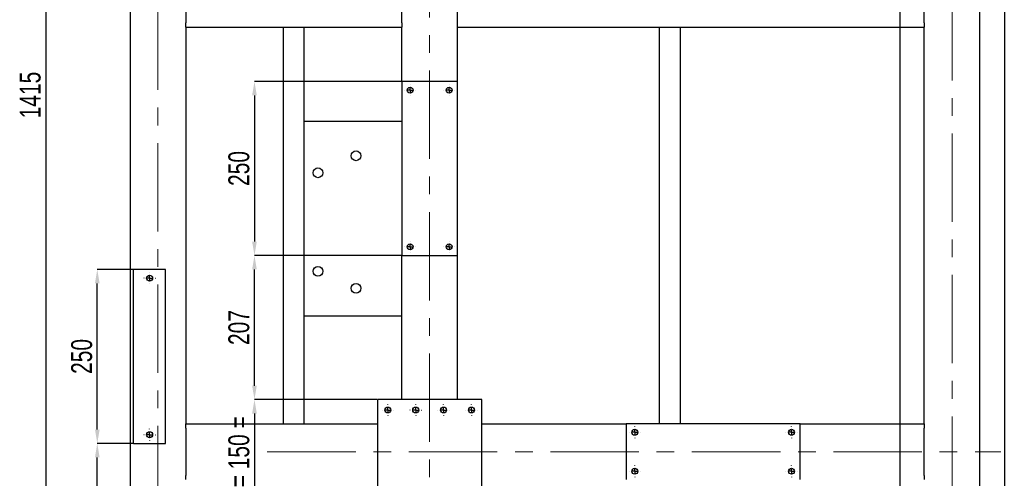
# Model space of a CAD drawing. Header units: millimetres. Extents: x 5 to 3649, y 4 to 418.
# Tile 20 of 105: x 846 to 988, y 193 to 259. Entities that reach past the tile are written whole.
import ezdxf

# ---------------------------------------------------------------- set-up
doc = ezdxf.new("R2010")
doc.units = ezdxf.units.MM
doc.header["$PDSIZE"] = -1
doc.linetypes.add('CENTERX2', pattern=[20.32, 12.7, -2.54, 2.54, -2.54])
doc.layers.add('COTES', color=1, linetype='Continuous')
doc.layers.add('TRAIT-MIXTES', color=3, linetype='CENTERX2')
doc.layers.add('TRAIT-FORT', color=4, linetype='Continuous', lineweight=25)
doc.styles.add('SLDTEXTSTYLE0', font='TXT', dxfattribs={"width": 0.75})
doc.dimstyles.new('SLDDIMSTYLE0', dxfattribs={"dimtxt": 3, "dimasz": 2, "dimexe": 0, "dimexo": 0.0625, "dimgap": 0.75, "dimtad": 1, "dimdec": 0, "dimlfac": 10, "dimrnd": 1e-09, "dimzin": 12, "dimdsep": 46, "dimtxsty": 'SLDTEXTSTYLE0', "dimsah": 1, "dimcen": 0.09, "dimadec": 0, "dimazin": 3, "dimtfac": 1, "dimtdec": 0, "dimtofl": 0, "dimtmove": 0, "dimatfit": 3, "dimfxl": 1, "dimfrac": 2, "dimtolj": 1, "dimtzin": 12, "dimarcsym": 0})
doc.dimstyles.new('SLDDIMSTYLE1', dxfattribs={"dimtxt": 3, "dimasz": 2, "dimexe": 0, "dimexo": 0.0625, "dimgap": 0.75, "dimtad": 1, "dimdec": 0, "dimlfac": 10, "dimrnd": 1e-09, "dimzin": 12, "dimdsep": 46, "dimtxsty": 'SLDTEXTSTYLE0', "dimsah": 1, "dimcen": 0.09, "dimadec": 0, "dimazin": 3, "dimtfac": 1, "dimtdec": 0, "dimtmove": 0, "dimatfit": 0, "dimfxl": 1, "dimfrac": 2, "dimtolj": 1, "dimtzin": 12, "dimarcsym": 0})

# ---------------------------------------------------------------- blocks, each defined once
blk = doc.blocks.new('*D1780')
at = {"layer": 'COTES', "color": 0, "lineweight": -2, "transparency": 16777216}
for p, q in [((972.63, 307.33), (972.63, 100.8)), ((987.63, 307.33), (987.63, 100.8)), ((974.63, 100.8), (985.63, 100.8))]:
    blk.add_line(p, q, dxfattribs=at)
at = {"layer": 'COTES', "color": 0, "transparency": 16777216}
for points in [[(974.63, 101.14), (974.63, 100.47), (972.63, 100.8)], [(985.63, 101.14), (985.63, 100.47), (987.63, 100.8)]]:
    blk.add_solid(points, dxfattribs=at)
at = {"layer": 'Defpoints', "color": 0, "transparency": 16777216}
for p in [(972.63, 307.39), (987.63, 307.39), (987.63, 100.8)]:
    blk.add_point(p, dxfattribs=at)
at = {"layer": 'COTES', "color": 0, "transparency": 16777216, "insert": (980.13, 104.55), "char_height": 3, "attachment_point": 2, "style": 'SLDTEXTSTYLE0'}
blk.add_mtext('\\A1;=150=', dxfattribs=at)
blk = doc.blocks.new('*D1785')
at = {"layer": 'COTES', "color": 0, "lineweight": -2, "transparency": 16777216}
for p, q in [((862.56, 223.09), (857.41, 223.09)), ((857.41, 200.09), (857.41, 221.09)), ((862.56, 198.09), (857.41, 198.09))]:
    blk.add_line(p, q, dxfattribs=at)
at = {"layer": 'COTES', "color": 0, "transparency": 16777216}
for points in [[(857.08, 221.09), (857.75, 221.09), (857.41, 223.09)], [(857.08, 200.09), (857.75, 200.09), (857.41, 198.09)]]:
    blk.add_solid(points, dxfattribs=at)
at = {"layer": 'Defpoints', "color": 0, "transparency": 16777216}
for p in [(857.41, 223.09), (862.63, 223.09), (862.63, 198.09)]:
    blk.add_point(p, dxfattribs=at)
at = {"layer": 'COTES', "color": 0, "transparency": 16777216, "insert": (853.66, 210.59), "char_height": 3, "attachment_point": 2, "rotation": 90, "style": 'SLDTEXTSTYLE0'}
blk.add_mtext('\\A1;250', dxfattribs=at)
blk = doc.blocks.new('*D1787')
at = {"layer": 'COTES', "color": 0, "lineweight": -2, "transparency": 16777216}
for p, q in [((862.56, 198.09), (857.41, 198.09)), ((857.41, 179.39), (857.41, 196.09)), ((862.56, 177.39), (857.41, 177.39))]:
    blk.add_line(p, q, dxfattribs=at)
at = {"layer": 'COTES', "color": 0, "transparency": 16777216}
for points in [[(857.08, 196.09), (857.75, 196.09), (857.41, 198.09)], [(857.08, 179.39), (857.75, 179.39), (857.41, 177.39)]]:
    blk.add_solid(points, dxfattribs=at)
at = {"layer": 'Defpoints', "color": 0, "transparency": 16777216}
for p in [(857.41, 198.09), (862.63, 198.09), (862.63, 177.39)]:
    blk.add_point(p, dxfattribs=at)
at = {"layer": 'COTES', "color": 0, "transparency": 16777216, "insert": (853.66, 187.74), "char_height": 3, "attachment_point": 2, "rotation": 90, "style": 'SLDTEXTSTYLE0'}
blk.add_mtext('\\A1;207', dxfattribs=at)
blk = doc.blocks.new('*D1788')
at = {"layer": 'COTES', "color": 0, "lineweight": -2, "transparency": 16777216}
for p, q in [((862.06, 318.89), (850.02, 318.89)), ((850.02, 316.89), (850.02, 179.39)), ((862.56, 177.39), (850.02, 177.39))]:
    blk.add_line(p, q, dxfattribs=at)
at = {"layer": 'COTES', "color": 0, "transparency": 16777216}
for points in [[(849.69, 316.89), (850.36, 316.89), (850.02, 318.89)], [(849.69, 179.39), (850.36, 179.39), (850.02, 177.39)]]:
    blk.add_solid(points, dxfattribs=at)
at = {"layer": 'Defpoints', "color": 0, "transparency": 16777216}
for p in [(862.13, 318.89), (850.02, 177.39), (862.63, 177.39)]:
    blk.add_point(p, dxfattribs=at)
at = {"layer": 'COTES', "color": 0, "transparency": 16777216, "insert": (846.27, 248.14), "char_height": 3, "attachment_point": 2, "rotation": 90, "style": 'SLDTEXTSTYLE0'}
blk.add_mtext('\\A1;1415', dxfattribs=at)
blk = doc.blocks.new('*D1794')
at = {"layer": 'COTES', "color": 0, "lineweight": -2, "transparency": 16777216}
for p, q in [((897.56, 204.39), (879.98, 204.39)), ((879.98, 202.39), (879.98, 191.39)), ((897.56, 189.39), (879.98, 189.39))]:
    blk.add_line(p, q, dxfattribs=at)
at = {"layer": 'COTES', "color": 0, "transparency": 16777216}
for points in [[(879.64, 202.39), (880.31, 202.39), (879.98, 204.39)], [(879.64, 191.39), (880.31, 191.39), (879.98, 189.39)]]:
    blk.add_solid(points, dxfattribs=at)
at = {"layer": 'Defpoints', "color": 0, "transparency": 16777216}
for p in [(897.63, 204.39), (879.98, 189.39), (897.63, 189.39)]:
    blk.add_point(p, dxfattribs=at)
at = {"layer": 'COTES', "color": 0, "transparency": 16777216, "insert": (876.23, 196.89), "char_height": 3, "attachment_point": 2, "rotation": 90, "style": 'SLDTEXTSTYLE0'}
blk.add_mtext('\\A1;= 150 =', dxfattribs=at)
blk = doc.blocks.new('*D1796')
at = {"layer": 'COTES', "color": 0, "lineweight": -2, "transparency": 16777216}
for p, q in [((901.06, 250.09), (879.98, 250.09)), ((879.98, 248.09), (879.98, 227.09)), ((901.06, 225.09), (879.98, 225.09))]:
    blk.add_line(p, q, dxfattribs=at)
at = {"layer": 'COTES', "color": 0, "transparency": 16777216}
for points in [[(879.64, 248.09), (880.31, 248.09), (879.98, 250.09)], [(879.64, 227.09), (880.31, 227.09), (879.98, 225.09)]]:
    blk.add_solid(points, dxfattribs=at)
at = {"layer": 'Defpoints', "color": 0, "transparency": 16777216}
for p in [(901.13, 250.09), (879.98, 225.09), (901.13, 225.09)]:
    blk.add_point(p, dxfattribs=at)
at = {"layer": 'COTES', "color": 0, "transparency": 16777216, "insert": (876.23, 237.59), "char_height": 3, "attachment_point": 2, "rotation": 90, "style": 'SLDTEXTSTYLE0'}
blk.add_mtext('\\A1;250', dxfattribs=at)
blk = doc.blocks.new('*D1797')
at = {"layer": 'COTES', "color": 0, "lineweight": -2, "transparency": 16777216}
for p, q in [((901.06, 225.09), (879.98, 225.09)), ((879.98, 206.39), (879.98, 223.09)), ((897.56, 204.39), (879.98, 204.39))]:
    blk.add_line(p, q, dxfattribs=at)
at = {"layer": 'COTES', "color": 0, "transparency": 16777216}
for points in [[(879.64, 223.09), (880.31, 223.09), (879.98, 225.09)], [(879.64, 206.39), (880.31, 206.39), (879.98, 204.39)]]:
    blk.add_solid(points, dxfattribs=at)
at = {"layer": 'Defpoints', "color": 0, "transparency": 16777216}
for p in [(879.98, 225.09), (901.13, 225.09), (897.63, 204.39)]:
    blk.add_point(p, dxfattribs=at)
at = {"layer": 'COTES', "color": 0, "transparency": 16777216, "insert": (876.23, 214.74), "char_height": 3, "attachment_point": 2, "rotation": 90, "style": 'SLDTEXTSTYLE0'}
blk.add_mtext('\\A1;207', dxfattribs=at)
blk = doc.blocks.new('SW_CENTERMARKSYMBOL_156')
at = {"layer": 'TRAIT-MIXTES', "color": 0}
for p, q in [((-0.8, 0), (-0.825, 0)), ((0, 0), (-0.4, 0)), ((0, 0.8), (0, 0.825)), ((0, 0), (0, 0.4)), ((0, 0), (0, -0.4)), ((0, 0), (0.4, 0)), ((0.8, 0), (0.825, 0)), ((0, -0.8), (0, -0.825))]:
    blk.add_line(p, q, dxfattribs=at)
blk = doc.blocks.new('SW_CENTERMARKSYMBOL_157')
at = {"layer": 'TRAIT-MIXTES', "color": 0}
for p, q in [((-0.8, 0), (-0.825, 0)), ((0, 0), (-0.4, 0)), ((0, 0.8), (0, 0.825)), ((0, 0), (0, 0.4)), ((0, 0), (0, -0.4)), ((0, 0), (0.4, 0)), ((0.8, 0), (0.825, 0)), ((0, -0.8), (0, -0.825))]:
    blk.add_line(p, q, dxfattribs=at)
blk = doc.blocks.new('SW_CENTERMARKSYMBOL_158')
at = {"layer": 'TRAIT-MIXTES', "color": 0}
for p, q in [((-0.8, 0), (-0.825, 0)), ((0, 0), (-0.4, 0)), ((0, 0.8), (0, 0.825)), ((0, 0), (0, 0.4)), ((0, 0), (0, -0.4)), ((0, 0), (0.4, 0)), ((0.8, 0), (0.825, 0)), ((0, -0.8), (0, -0.825))]:
    blk.add_line(p, q, dxfattribs=at)
blk = doc.blocks.new('SW_CENTERMARKSYMBOL_159')
at = {"layer": 'TRAIT-MIXTES', "color": 0}
for p, q in [((-0.8, 0), (-0.825, 0)), ((0, 0), (-0.4, 0)), ((0, 0.8), (0, 0.825)), ((0, 0), (0, 0.4)), ((0, 0), (0, -0.4)), ((0, 0), (0.4, 0)), ((0.8, 0), (0.825, 0)), ((0, -0.8), (0, -0.825))]:
    blk.add_line(p, q, dxfattribs=at)
blk = doc.blocks.new('SW_CENTERMARKSYMBOL_160')
at = {"layer": 'TRAIT-MIXTES', "color": 0}
for p, q in [((-0.8, 0), (-0.825, 0)), ((0, 0), (-0.4, 0)), ((0, 0.8), (0, 0.825)), ((0, 0), (0, 0.4)), ((0, 0), (0, -0.4)), ((0, 0), (0.4, 0)), ((0.8, 0), (0.825, 0)), ((0, -0.8), (0, -0.825))]:
    blk.add_line(p, q, dxfattribs=at)
blk = doc.blocks.new('SW_CENTERMARKSYMBOL_161')
at = {"layer": 'TRAIT-MIXTES', "color": 0}
for p, q in [((-0.8, 0), (-0.825, 0)), ((0, 0), (-0.4, 0)), ((0, 0.8), (0, 0.825)), ((0, 0), (0, 0.4)), ((0, 0), (0, -0.4)), ((0, 0), (0.4, 0)), ((0.8, 0), (0.825, 0)), ((0, -0.8), (0, -0.825))]:
    blk.add_line(p, q, dxfattribs=at)
blk = doc.blocks.new('SW_CENTERMARKSYMBOL_174')
at = {"layer": 'TRAIT-MIXTES', "color": 0}
for p, q in [((-0.8, 0), (-0.825, 0)), ((0, 0), (-0.4, 0)), ((0, 0.8), (0, 0.825)), ((0, 0), (0, 0.4)), ((0, 0), (0, -0.4)), ((0, 0), (0.4, 0)), ((0.8, 0), (0.825, 0)), ((0, -0.8), (0, -0.825))]:
    blk.add_line(p, q, dxfattribs=at)
blk = doc.blocks.new('SW_CENTERMARKSYMBOL_175')
at = {"layer": 'TRAIT-MIXTES', "color": 0}
for p, q in [((-0.8, 0), (-0.825, 0)), ((0, 0), (-0.4, 0)), ((0, 0.8), (0, 0.825)), ((0, 0), (0, 0.4)), ((0, 0), (0, -0.4)), ((0, 0), (0.4, 0)), ((0.8, 0), (0.825, 0)), ((0, -0.8), (0, -0.825))]:
    blk.add_line(p, q, dxfattribs=at)
blk = doc.blocks.new('SW_CENTERMARKSYMBOL_176')
at = {"layer": 'TRAIT-MIXTES', "color": 0}
for p, q in [((-0.8, 0), (-0.825, 0)), ((0, 0), (-0.4, 0)), ((0, 0.8), (0, 0.825)), ((0, 0), (0, 0.4)), ((0, 0), (0, -0.4)), ((0, 0), (0.4, 0)), ((0.8, 0), (0.825, 0)), ((0, -0.8), (0, -0.825))]:
    blk.add_line(p, q, dxfattribs=at)
blk = doc.blocks.new('SW_CENTERMARKSYMBOL_177')
at = {"layer": 'TRAIT-MIXTES', "color": 0}
for p, q in [((-0.8, 0), (-0.825, 0)), ((0, 0), (-0.4, 0)), ((0, 0.8), (0, 0.825)), ((0, 0), (0, 0.4)), ((0, 0), (0, -0.4)), ((0, 0), (0.4, 0)), ((0.8, 0), (0.825, 0)), ((0, -0.8), (0, -0.825))]:
    blk.add_line(p, q, dxfattribs=at)
blk = doc.blocks.new('SW_CENTERMARKSYMBOL_198')
at = {"layer": 'TRAIT-MIXTES', "color": 0}
for p, q in [((-0.8, 0), (-0.825, 0)), ((0, 0), (-0.4, 0)), ((0, 0.8), (0, 0.825)), ((0, 0), (0, 0.4)), ((0, 0), (0, -0.4)), ((0, 0), (0.4, 0)), ((0.8, 0), (0.825, 0)), ((0, -0.8), (0, -0.825))]:
    blk.add_line(p, q, dxfattribs=at)
blk = doc.blocks.new('SW_CENTERMARKSYMBOL_199')
at = {"layer": 'TRAIT-MIXTES', "color": 0}
for p, q in [((-0.8, 0), (-0.825, 0)), ((0, 0), (-0.4, 0)), ((0, 0.8), (0, 0.825)), ((0, 0), (0, 0.4)), ((0, 0), (0, -0.4)), ((0, 0), (0.4, 0)), ((0.8, 0), (0.825, 0)), ((0, -0.8), (0, -0.825))]:
    blk.add_line(p, q, dxfattribs=at)
blk = doc.blocks.new('SW_CENTERMARKSYMBOL_200')
at = {"layer": 'TRAIT-MIXTES', "color": 0}
for p, q in [((-0.8, 0), (-0.825, 0)), ((0, 0), (-0.4, 0)), ((0, 0.8), (0, 0.825)), ((0, 0), (0, 0.4)), ((0, 0), (0, -0.4)), ((0, 0), (0.4, 0)), ((0.8, 0), (0.825, 0)), ((0, -0.8), (0, -0.825))]:
    blk.add_line(p, q, dxfattribs=at)
blk = doc.blocks.new('SW_CENTERMARKSYMBOL_203')
at = {"layer": 'TRAIT-MIXTES', "color": 0}
for p, q in [((-0.8, 0), (-0.825, 0)), ((0, 0), (-0.4, 0)), ((0, 0.8), (0, 0.825)), ((0, 0), (0, 0.4)), ((0, 0), (0, -0.4)), ((0, 0), (0.4, 0)), ((0.8, 0), (0.825, 0)), ((0, -0.8), (0, -0.825))]:
    blk.add_line(p, q, dxfattribs=at)

msp = doc.modelspace()

# ---------------------------------------------------------------- linework, layer by layer
at = {"layer": 'TRAIT-FORT', "lineweight": 25}
for p, q in [((862.125391, 318.893708), (862.125391, 110.893708)), ((870.125391, 265.293708), (870.125391, 258.493708)), ((901.125391, 258.493708), (901.125391, 265.293708)), ((909.125391, 258.493708), (909.125391, 265.293708)), ((976.125391, 258.493708), (976.125391, 261.693708)), ((984.125391, 168.093708), (984.125391, 261.693708)), ((870.125391, 257.893708), (870.125391, 258.493708)), ((870.125391, 257.893708), (870.125391, 200.893708)), ((870.125391, 257.893708), (901.125391, 257.893708)), ((884.125391, 200.893708), (884.125391, 257.893708)), ((887.125391, 200.893708), (887.125391, 257.893708)), ((901.125391, 258.493708), (901.125391, 257.893708)), ((901.125391, 250.093708), (901.125391, 257.893708)), ((909.125391, 257.893708), (909.125391, 258.493708)), ((909.125391, 250.093708), (909.125391, 257.893708)), ((909.125391, 257.893708), (976.125391, 257.893708)), ((938.125417, 200.893708), (938.125417, 257.893708)), ((941.125417, 200.893708), (941.125417, 257.893708)), ((976.125391, 258.493708), (976.125391, 257.893708)), ((976.125391, 200.893708), (976.125391, 257.893708)), ((901.125391, 250.093708), (901.125391, 225.093708)), ((909.125391, 250.093708), (901.125391, 250.093708)), ((909.125391, 225.093708), (909.125391, 250.093708)), ((887.125391, 244.393708), (901.125391, 244.393708)), ((901.125391, 225.093708), (909.125391, 225.093708)), ((901.125391, 204.393708), (901.125391, 225.093708)), ((909.125391, 204.393708), (909.125391, 225.093708)), ((867.225391, 223.093708), (862.625391, 223.093708)), ((862.625391, 198.093708), (862.625391, 223.093708)), ((867.225391, 198.093708), (867.225391, 223.093708)), ((901.125391, 216.393708), (887.125391, 216.393708)), ((912.625391, 204.393708), (897.625391, 204.393708)), ((897.625391, 204.393708), (897.625391, 189.393708)), ((912.625391, 189.393708), (912.625391, 204.393708)), ((870.125391, 200.293708), (870.125391, 200.893708)), ((870.125391, 200.893708), (897.625391, 200.893708)), ((912.625391, 200.893708), (933.325391, 200.893708)), ((933.325391, 200.893708), (933.325391, 192.893708)), ((958.325391, 200.893708), (933.325391, 200.893708)), ((958.325391, 192.893708), (958.325391, 200.893708)), ((958.325391, 200.893708), (976.125391, 200.893708)), ((976.125391, 200.893708), (976.125391, 200.293708)), ((870.125391, 200.293708), (870.125391, 193.493708)), ((976.125391, 193.493708), (976.125391, 200.293708)), ((862.625391, 198.093708), (867.225391, 198.093708)), ((870.125391, 192.893708), (870.125391, 193.493708)), ((976.125391, 193.493708), (976.125391, 192.893708))]:
    msp.add_line(p, q, dxfattribs=at)
for centre, radius in [((902.325391, 248.843708), 0.425), ((907.925391, 248.843708), 0.425), ((894.567264, 239.409711), 0.7), ((889.085991, 236.969291), 0.7), ((902.325391, 226.343708), 0.425), ((907.925391, 226.343708), 0.425), ((889.085991, 222.81759), 0.7), ((864.925391, 221.843708), 0.425), ((894.567264, 220.37717), 0.7), ((899.125391, 202.893708), 0.425), ((903.125391, 202.893708), 0.425), ((907.125391, 202.893708), 0.425), ((911.125391, 202.893708), 0.425), ((864.925391, 199.343708), 0.425), ((934.575391, 199.693708), 0.425), ((957.075391, 199.693708), 0.425), ((934.575391, 194.093708), 0.425), ((957.075391, 194.093708), 0.425)]:
    msp.add_circle(centre, radius, dxfattribs=at)
at = {"layer": 'TRAIT-MIXTES', "lineweight": 18}
for p, q in [((980.125391, 108.002175), (980.125391, 325.408236)), ((866.125391, 322.528627), (866.125391, 109.554345)), ((905.125391, 137.357601), (905.125391, 310.893708)), ((881.821075, 196.893708), (987.113571, 196.893708))]:
    msp.add_line(p, q, dxfattribs=at)

# ---------------------------------------------------------------- block references
at = {"layer": 'TRAIT-MIXTES'}
for name, p in [('SW_CENTERMARKSYMBOL_161', (902.325391, 248.843708)), ('SW_CENTERMARKSYMBOL_160', (907.925391, 248.843708)), ('SW_CENTERMARKSYMBOL_159', (902.325391, 226.343708)), ('SW_CENTERMARKSYMBOL_158', (907.925391, 226.343708)), ('SW_CENTERMARKSYMBOL_157', (864.925391, 221.843708)), ('SW_CENTERMARKSYMBOL_203', (899.125391, 202.893708)), ('SW_CENTERMARKSYMBOL_199', (903.125391, 202.893708)), ('SW_CENTERMARKSYMBOL_198', (907.125391, 202.893708)), ('SW_CENTERMARKSYMBOL_200', (911.125391, 202.893708)), ('SW_CENTERMARKSYMBOL_156', (864.925391, 199.343708)), ('SW_CENTERMARKSYMBOL_177', (934.575391, 199.693708)), ('SW_CENTERMARKSYMBOL_175', (957.075391, 199.693708)), ('SW_CENTERMARKSYMBOL_176', (934.575391, 194.093708)), ('SW_CENTERMARKSYMBOL_174', (957.075391, 194.093708))]:
    msp.add_blockref(name, p, dxfattribs=at)

# ---------------------------------------------------------------- dimensions: what is measured, and where the dimension line sits
at = {"layer": 'COTES'}
for base, p1, p2, picture, middle in [((850.02328, 177.393708), (862.125391, 318.893708), (862.625391, 177.393708), '*D1788', (850.02328, 248.143708)), ((879.975391, 225.093708), (901.125391, 250.093708), (901.125391, 225.093708), '*D1796', (879.975391, 237.593708)), ((879.975391, 225.093708), (897.625391, 204.393708), (901.125391, 225.093708), '*D1797', (879.975391, 214.743708)), ((857.412215, 223.093708), (862.625391, 198.093708), (862.625391, 223.093708), '*D1785', (857.412215, 210.593708)), ((857.412215, 198.093708), (862.625391, 177.393708), (862.625391, 198.093708), '*D1787', (857.412215, 187.743708))]:
    dim = msp.add_linear_dim(base=base, p1=p1, p2=p2, angle=90, dimstyle='SLDDIMSTYLE0', dxfattribs=at)
    dim.commit()
    dim.dimension.update_dxf_attribs({"geometry": picture, "text_midpoint": middle, "dimtype": 160})
dim = msp.add_linear_dim(base=(987.625391, 100.802222), p1=(972.625391, 307.393708), p2=(987.625391, 307.393708), text='=<>=', dimstyle='SLDDIMSTYLE0', dxfattribs=at)
dim.commit()
dim.dimension.update_dxf_attribs({"geometry": '*D1780', "text_midpoint": (980.125391, 100.802222), "dimtype": 160})
dim = msp.add_linear_dim(base=(879.975391, 189.393708), p1=(897.625391, 204.393708), p2=(897.625391, 189.393708), angle=90, text='= <> =', dimstyle='SLDDIMSTYLE1', dxfattribs=at)
dim.commit()
dim.dimension.update_dxf_attribs({"geometry": '*D1794', "text_midpoint": (879.975391, 196.893708), "dimtype": 160})

doc.saveas('drawing.dxf')
